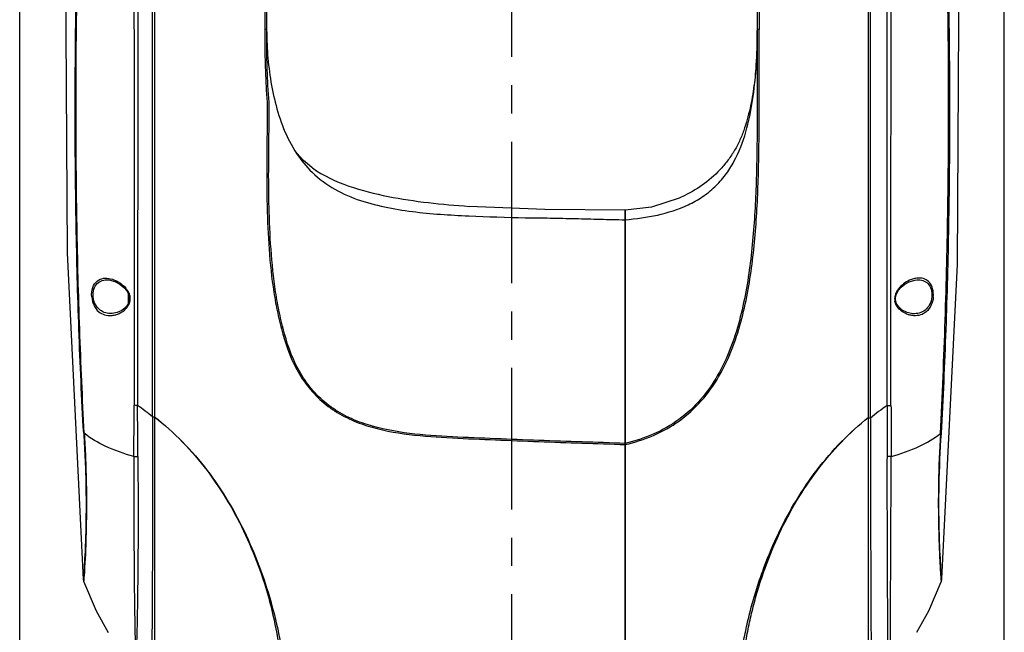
# Model space of a CAD drawing. Header units: millimetres. Extents: x 7426 to 8300, y 123 to 421.
# Tile 114 of 197: x 8056.84 to 8069.88, y 263.5 to 271.62. Entities that reach past the tile are written whole.
import ezdxf

# ---------------------------------------------------------------- set-up
doc = ezdxf.new("R2010")
doc.units = ezdxf.units.MM
doc.linetypes.add('CENTER', pattern=[0.6, 0.375, -0.075, 0.075, -0.075])
for name, color, linetype in [('中心线', 7, 'CENTER'), ('外形图', 7, 'Continuous'), ('尺寸标注', 7, 'Continuous')]:
    doc.layers.add(name, color=color, linetype=linetype)
doc.styles.add('微软雅黑', font='msyh.ttc')
doc.dimstyles.new('尺寸标注_1_20比例', dxfattribs={"dimtxt": 1.5, "dimasz": 1.25, "dimexe": 0.5, "dimexo": 0.4, "dimgap": 0.5, "dimtad": 1, "dimdec": 1, "dimlfac": 20, "dimdsep": 46, "dimtxsty": '微软雅黑', "dimcen": 0.09, "dimadec": 0, "dimazin": 0, "dimtp": 0.01, "dimtm": 0.01, "dimtfac": 1, "dimtdec": 1, "dimtofl": 0, "dimtmove": 0, "dimatfit": 3, "dimfxl": 1, "dimtolj": 1, "dimarcsym": 0})

# ---------------------------------------------------------------- blocks, each defined once
blk = doc.blocks.new('*D1254')
at = {"layer": 'Defpoints', "color": 0}
for p in [(8069.88, 291.589), (8056.835, 246.458), (8069.88, 246.459)]:
    blk.add_point(p, dxfattribs=at)
at = {"layer": '尺寸标注', "color": 0, "lineweight": -2}
for p, q in [((8056.835, 246.858), (8056.835, 292.089)), ((8069.88, 246.859), (8069.88, 292.089)), ((8058.085, 291.589), (8068.63, 291.589))]:
    blk.add_line(p, q, dxfattribs=at)
at = {"layer": '尺寸标注', "color": 0}
for points in [[(8058.085, 291.797), (8058.085, 291.381), (8056.835, 291.589)], [(8068.63, 291.381), (8068.63, 291.797), (8069.88, 291.589)]]:
    blk.add_solid(points, dxfattribs=at)
at = {"layer": '尺寸标注', "color": 0, "insert": (8063.708, 292.864), "char_height": 1.5, "attachment_point": 5, "style": '微软雅黑'}
blk.add_mtext('\\A1;\\A1;260', dxfattribs=at)

msp = doc.modelspace()

# ---------------------------------------------------------------- linework, layer by layer
at = {"layer": '中心线', "linetype": 'CENTER', "ltscale": 5}
msp.add_line((8063.3577, 226.1292), (8063.3577, 281.7494), dxfattribs=at)
at = {"layer": '外形图', "color": 7, "linetype": 'Continuous'}
for p, q in [((8058.5957, 266.3557), (8058.5961, 278.2624)), ((8058.6227, 278.2553), (8058.6227, 262.8447)), ((8066.6077, 278.344), (8066.6077, 271.4617)), ((8066.6341, 278.369), (8066.6341, 271.4928)), ((8068.0802, 262.8431), (8068.0802, 278.2703)), ((8068.1065, 266.3397), (8068.1065, 278.2378)), ((8058.5957, 268.0662), (8058.5963, 274.1037)), ((8060.0822, 274.1138), (8060.0816, 271.4965)), ((8060.1079, 271.4102), (8060.1077, 274.1185)), ((8060.0818, 272.348), (8060.0817, 271.4965)), ((8060.108, 271.4735), (8060.1078, 271.4913)), ((8060.1078, 271.4734), (8060.1078, 271.4887)), ((8060.1091, 271.4102), (8060.108, 271.4735)), ((8066.6077, 271.4777), (8066.6071, 271.3959)), ((8060.0819, 271.4434), (8060.0821, 271.4098)), ((8060.0826, 271.4434), (8060.0832, 271.4098)), ((8060.108, 271.4616), (8060.1079, 271.4612)), ((8060.1082, 271.4617), (8060.108, 271.4616)), ((8064.8577, 269.0945), (8064.8577, 269.0961)), ((8064.8577, 269.0958), (8064.8577, 242.9472)), ((8064.8577, 242.9472), (8064.8577, 269.0945)), ((8068.7224, 268.1728), (8068.7233, 268.1729)), ((8058.2527, 268.0273), (8058.2771, 267.9816)), ((8058.2727, 267.9898), (8058.2727, 267.8599)), ((8058.2771, 267.9816), (8058.2872, 267.9436)), ((8058.397, 268.0223), (8058.3972, 267.8821)), ((8068.4391, 267.9436), (8068.4519, 267.9884)), ((8058.2862, 267.8961), (8058.2677, 267.8466)), ((8058.2872, 267.9436), (8058.2862, 267.8961)), ((8068.4391, 267.9016), (8068.4391, 267.9436)), ((8068.4535, 267.8557), (8068.4391, 267.9016)), ((8068.4826, 267.8129), (8068.4535, 267.8557)), ((8058.0587, 267.7253), (8058.0584, 267.7253)), ((8068.6694, 267.724), (8068.6694, 267.724)), ((8058.5954, 266.3565), (8058.5954, 266.3545)), ((8057.6773, 264.2004), (8057.6773, 264.2004)), ((8069.0435, 264.17), (8069.0435, 264.17)), ((8069.0512, 264.2067), (8069.0512, 264.2067)), ((8068.7222, 263.4994), (8068.7222, 263.4993))]:
    msp.add_line(p, q, dxfattribs=at)
for points in [[(8057.5712, 276.4364), (8057.4367, 272.9479), (8057.4652, 268.5289), (8057.6773, 264.2005)], [(8069.0512, 264.2067), (8069.2592, 268.3811), (8069.2878, 273.2156)], [(8060.1106, 271.3381), (8060.1103, 271.3467), (8060.1099, 271.3605), (8060.1098, 271.3649)], [(8060.7136, 269.6575), (8060.7066, 269.6625), (8060.6472, 269.7091), (8060.5951, 269.7562), (8060.5499, 269.8028), (8060.5118, 269.8476), (8060.4809, 269.8887), (8060.4607, 269.9189), (8060.4585, 269.9224)], [(8065.6454, 269.289), (8065.5721, 269.2547), (8065.2045, 269.1378), (8064.8577, 269.0958)], [(8064.8577, 269.0961), (8063.7916, 269.1052), (8062.7894, 269.1468)], [(8058.0069, 268.1715), (8058.0151, 268.1708), (8058.0949, 268.1505), (8058.161, 268.1154), (8058.2145, 268.0723), (8058.2527, 268.0273)], [(8068.4519, 267.9884), (8068.4782, 268.034), (8068.5154, 268.076), (8068.5623, 268.1138), (8068.619, 268.1458), (8068.6945, 268.1697), (8068.7233, 268.1729)], [(8058.2677, 267.8466), (8058.2337, 267.8028), (8058.1867, 267.7662), (8058.1274, 267.7387), (8058.0587, 267.7253)], [(8068.6694, 267.724), (8068.5921, 267.7402), (8068.5292, 267.7723), (8068.4826, 267.8129)], [(8057.6773, 264.2004), (8057.6792, 264.1875), (8057.6824, 264.1761)], [(8057.6824, 264.176), (8057.8464, 263.7834), (8058.0067, 263.4979)], [(8068.7222, 263.4994), (8068.8808, 263.782), (8069.0435, 264.17)], [(8069.0435, 264.1699), (8069.0462, 264.1787), (8069.0506, 264.2011), (8069.0512, 264.2066)]]:
    msp.add_lwpolyline(points, dxfattribs=at)
for centre, radius, start, end in [((8079.6631, 271.5029), 19.5813, 180.01887, 180.17393), ((8057.4329, 271.4956), 9.1748, 359.37754, 359.8891), ((8064.9694, 271.4976), 4.8616, 180.42866, 180.63333), ((8064.9278, 271.497), 4.82, 180.63164, 181.43764), ((8072.4855, 271.6226), 12.3783, 180.98325, 181.19293), ((8064.7852, 271.4935), 4.6774, 181.43822, 181.90434), ((8061.9946, 270.8308), 1.7846, 210.25001, 210.74901), ((8061.9662, 270.8138), 1.7516, 210.7465, 212.07364), ((8058.0708, 264.8958), 3.0625, 94.9201, 95.27204), ((8057.9881, 267.8486), 0.331, 38.5693, 40.59608), ((8058.0683, 267.9036), 0.2336, 26.50974, 28.60444), ((8058.0731, 267.906), 0.2282, 22.736, 26.50669), ((8058.1087, 267.9163), 0.1911, 8.59033, 11.48643), ((8068.6068, 267.9207), 0.1798, 172.267, 185.45942), ((8068.9287, 267.8365), 0.5117, 167.49113, 167.77631), ((8068.9009, 267.8427), 0.4833, 167.15777, 167.49144), ((8068.5798, 264.0126), 3.9492, 84.77279, 85.04588), ((8068.5996, 267.92), 0.1726, 185.4722, 188.75282), ((8068.593, 267.919), 0.1659, 188.753, 191.6836), ((7748.3676, 264.5531), 310.0357, 0.235754, 0.361245), ((8055.8659, 262.9866), 4.3366, 50.99504, 54.28948), ((8393.0703, 265.236), 324.7444, 179.775816, 179.895368)]:
    msp.add_arc(centre, radius, start, end, dxfattribs=at)
for points, knots in [([(8068.3284, 266.5067), (8068.3281, 267.0711), (8068.3292, 268.1974), (8068.3279, 269.6036), (8068.3263, 270.7247), (8068.3269, 271.5628), (8068.3267, 272.3995), (8068.3257, 273.235), (8068.327, 274.0713), (8068.3251, 274.7707), (8068.3235, 275.3327), (8068.3229, 275.7518), (8068.3235, 276.1597), (8068.3238, 276.5484), (8068.324, 276.9107), (8068.3244, 277.2398), (8068.3255, 277.4904), (8068.3263, 277.6698), (8068.3265, 277.787), (8068.3267, 277.8918), (8068.3268, 277.9836), (8068.3268, 278.0621), (8068.3268, 278.119), (8068.3269, 278.1576), (8068.3269, 278.1812), (8068.327, 278.2012), (8068.327, 278.2176), (8068.3271, 278.2305), (8068.3269, 278.2388), (8068.3272, 278.2438), (8068.3268, 278.246), (8068.3276, 278.2479), (8068.3271, 278.2482)], [0, 0, 0, 0, 0.1442274, 0.2877717, 0.3592915, 0.4306652, 0.5019115, 0.5730696, 0.644133, 0.7155907, 0.751766, 0.7877246, 0.8226739, 0.8559907, 0.8870449, 0.915245, 0.9400737, 0.9510791, 0.961074, 0.9700125, 0.9778498, 0.9845473, 0.9900739, 0.9923886, 0.9943998, 0.9961056, 0.9975045, 0.9985948, 0.999375, 0.9996483, 0.9998435, 1, 1, 1, 1]), ([(8069.0329, 266.135), (8069.0597, 266.6359), (8069.1014, 267.6372), (8069.1364, 269.1374), (8069.1443, 270.3848), (8069.1391, 271.3793), (8069.1282, 272.1222), (8069.1099, 272.8624), (8069.0873, 273.4776), (8069.066, 273.9679), (8069.0452, 274.3345), (8069.0227, 274.7032), (8069.0029, 275.1985), (8069.0024, 275.7962), (8069.0295, 276.4441), (8069.0655, 276.9507), (8069.09, 277.2332), (8069.0985, 277.3407)], [0, 0, 0, 0, 0.1342136, 0.268098, 0.4014695, 0.46793, 0.5341873, 0.6002263, 0.6660422, 0.6988752, 0.73153, 0.7642947, 0.7977007, 0.864128, 0.9241289, 0.9711637, 1, 1, 1, 1]), ([(8057.6829, 266.1382), (8057.6566, 266.5978), (8057.6155, 267.5166), (8057.5795, 268.8935), (8057.5674, 270.2661), (8057.5736, 271.4063), (8057.5911, 272.3148), (8057.6104, 272.9928), (8057.6372, 273.6682), (8057.6659, 274.2294), (8057.6944, 274.6791), (8057.7108, 275.02), (8057.7169, 275.3625), (8057.7148, 275.8017), (8057.6955, 276.2983), (8057.6678, 276.6807), (8057.6533, 276.8529)], [0, 0, 0, 0, 0.1288119, 0.2573279, 0.3853835, 0.512891, 0.5763626, 0.6396431, 0.7026917, 0.7654855, 0.796868, 0.8287732, 0.8609861, 0.892714, 0.9516468, 1, 1, 1, 1]), ([(8057.6915, 266.138), (8057.6665, 266.5972), (8057.6267, 267.5153), (8057.5912, 268.8911), (8057.5788, 270.2628), (8057.5834, 271.4025), (8057.6006, 272.3107), (8057.6188, 272.9886), (8057.6449, 273.6639), (8057.6792, 274.339), (8057.7214, 275.0174), (8057.7246, 275.6849), (8057.7032, 276.3009), (8057.6773, 276.6875), (8057.6637, 276.8625)], [0, 0, 0, 0, 0.1285825, 0.2568858, 0.3847515, 0.5120934, 0.575491, 0.6387084, 0.7016941, 0.7644069, 0.8277125, 0.8916853, 0.9509138, 1, 1, 1, 1]), ([(8069.046, 266.1353), (8069.0727, 266.595), (8069.1135, 267.5142), (8069.1498, 268.8916), (8069.162, 270.2647), (8069.1556, 271.4053), (8069.1382, 272.314), (8069.1187, 272.9923), (8069.0917, 273.6679), (8069.0642, 274.2294), (8069.0344, 274.6791), (8069.0182, 275.0202), (8069.012, 275.3632), (8069.0143, 275.8028), (8069.0337, 276.2989), (8069.0616, 276.6808), (8069.0762, 276.8523)], [0, 0, 0, 0, 0.1288343, 0.2573742, 0.385448, 0.512962, 0.5764428, 0.639716, 0.7027745, 0.7656093, 0.796958, 0.8288572, 0.8611445, 0.8929092, 0.951831, 1, 1, 1, 1]), ([(8058.3491, 272.8164), (8058.3489, 272.5553), (8058.3486, 272.0328), (8058.3504, 271.1171), (8058.351, 270.0682), (8058.3496, 268.4882), (8058.3522, 267.3013), (8058.3507, 266.5087)], [0, 0, 0, 0, 0.1241674, 0.2485369, 0.4355006, 0.6230464, 1, 1, 1, 1]), ([(8068.379, 266.5077), (8068.3789, 267.0367), (8068.378, 269.1397), (8068.38, 271.2426), (8068.3792, 272.8164)], [0, 0, 0, 0, 0.2515774, 1, 1, 1, 1]), ([(8058.401, 272.7471), (8058.3998, 272.355), (8058.4012, 271.5699), (8058.4, 270.3905), (8058.3987, 269.2077), (8058.3968, 268.4179), (8058.397, 268.0223)], [0, 0, 0, 0, 0.2489516, 0.4985261, 0.7488413, 1, 1, 1, 1]), ([(8060.0818, 271.4928), (8060.0883, 271.4927), (8060.095, 271.4928), (8060.1077, 271.4946), (8060.1077, 271.497)], [0, 0, 0, 0, 0.7280631, 1, 1, 1, 1]), ([(8066.6077, 271.497), (8066.6078, 271.2396), (8066.608, 270.7241), (8066.6066, 269.95), (8066.587, 269.1742), (8066.5369, 268.5278), (8066.4595, 268.0137), (8066.3487, 267.5053), (8066.1665, 267.0093), (8065.8677, 266.5782), (8065.5788, 266.3087), (8065.2354, 266.1137), (8064.9849, 266.0337), (8064.8577, 266.0043)], [0, 0, 0, 0, 0.1240147, 0.2482935, 0.3728646, 0.4977516, 0.5603081, 0.6230573, 0.7484849, 0.811355, 0.87421, 0.9371069, 1, 1, 1, 1]), ([(8064.8577, 265.9883), (8064.9852, 266.0193), (8065.2375, 266.0966), (8065.5839, 266.2906), (8065.8765, 266.5584), (8066.1814, 266.9878), (8066.368, 267.4842), (8066.4819, 267.9938), (8066.5614, 268.5097), (8066.6128, 269.1591), (8066.633, 269.9384), (8066.6342, 270.7161), (8066.6345, 271.2341), (8066.6342, 271.4928)], [0, 0, 0, 0, 0.0629373, 0.1258364, 0.188732, 0.2515785, 0.3768515, 0.4395081, 0.5020918, 0.6269963, 0.7515989, 0.8759181, 1, 1, 1, 1]), ([(8066.6341, 271.4928), (8066.6279, 271.4927), (8066.6192, 271.4932), (8066.6112, 271.4947), (8066.6077, 271.4962), (8066.6077, 271.497)], [0, 0, 0, 0, 0.6838211, 0.9025439, 1, 1, 1, 1]), ([(8060.0821, 271.4098), (8060.0825, 271.3156), (8060.0839, 271.1743), (8060.0882, 270.9859), (8060.0944, 270.8445), (8060.0987, 270.7266), (8060.1052, 270.6324), (8060.1116, 270.562), (8060.1159, 270.4918), (8060.1159, 270.4214), (8060.1142, 270.3509), (8060.1133, 270.2565), (8060.113, 270.1385), (8060.1091, 269.9497), (8060.1084, 269.7135), (8060.1075, 269.4297), (8060.1138, 269.0509), (8060.134, 268.5768), (8060.1833, 268.1038), (8060.2511, 267.7289), (8060.3402, 267.3582), (8060.4778, 266.996), (8060.7034, 266.6839), (8060.9164, 266.4876), (8061.1642, 266.3382), (8061.5221, 266.1983), (8061.9955, 266.1113), (8062.5675, 266.0742), (8063.1401, 266.0507), (8063.9034, 266.0201), (8064.476, 266.0021), (8064.8577, 265.9887)], [0, 0, 0, 0, 0.0309211, 0.0464013, 0.0618791, 0.0773708, 0.0851414, 0.0928781, 0.1005578, 0.10824, 0.1159746, 0.1237326, 0.1392114, 0.1547062, 0.185729, 0.2167771, 0.2478632, 0.3101249, 0.3725324, 0.4038003, 0.4351134, 0.4977892, 0.529264, 0.5607547, 0.5922365, 0.6236925, 0.6864585, 0.7491991, 0.8119037, 0.874603, 1, 1, 1, 1]), ([(8064.8577, 266.004), (8064.4762, 266.0173), (8063.9039, 266.0352), (8063.1411, 266.0657), (8062.5692, 266.089), (8061.9987, 266.1257), (8061.5275, 266.212), (8061.1721, 266.351), (8060.927, 266.4993), (8060.7171, 266.6943), (8060.4955, 267.0045), (8060.3613, 267.3644), (8060.2741, 267.7329), (8060.2076, 268.1067), (8060.1593, 268.5785), (8060.1394, 269.0517), (8060.1333, 269.4301), (8060.1342, 269.7136), (8060.1349, 269.9498), (8060.1388, 270.1386), (8060.1392, 270.2566), (8060.14, 270.3509), (8060.1417, 270.4218), (8060.1419, 270.4929), (8060.1377, 270.564), (8060.1313, 270.6345), (8060.1247, 270.7284), (8060.1204, 270.846), (8060.1142, 270.987), (8060.1097, 271.1751), (8060.1084, 271.3162), (8060.1079, 271.4102)], [0, 0, 0, 0, 0.1257138, 0.188567, 0.2514122, 0.3142015, 0.3768332, 0.4081311, 0.4393852, 0.4706046, 0.5018101, 0.5641272, 0.5953791, 0.6266225, 0.6890426, 0.7513995, 0.7825438, 0.8136708, 0.8447712, 0.8603171, 0.8758687, 0.8836214, 0.8913912, 0.8992106, 0.9070377, 0.9148103, 0.9225421, 0.9380398, 0.9535414, 0.9690262, 1, 1, 1, 1]), ([(8060.1104, 271.3381), (8060.1184, 271.0959), (8060.1618, 270.7311), (8060.2897, 270.2607), (8060.3916, 270.0369), (8060.453, 269.9317)], [0, 0, 0, 0, 0.4980608, 0.7496281, 1, 1, 1, 1]), ([(8064.8577, 268.9685), (8065.0007, 268.9812), (8065.2852, 269.0202), (8065.6299, 269.1275), (8065.8804, 269.2662), (8066.0481, 269.3992), (8066.1895, 269.5591), (8066.3405, 269.7991), (8066.467, 270.1323), (8066.5524, 270.5487), (8066.5959, 270.9715), (8066.6056, 271.2545), (8066.6072, 271.3959)], [0, 0, 0, 0, 0.1263581, 0.2522569, 0.3150018, 0.3774799, 0.4397612, 0.5019622, 0.6262628, 0.7508373, 0.875445, 1, 1, 1, 1]), ([(8066.6071, 271.3959), (8066.6058, 271.294), (8066.5991, 271.0901), (8066.5719, 270.7854), (8066.533, 270.5331), (8066.4846, 270.3348), (8066.4418, 270.1877), (8066.3885, 270.0437), (8066.3194, 269.9063), (8066.2354, 269.7772), (8066.1066, 269.6169), (8065.9151, 269.4422), (8065.7378, 269.3348), (8065.6454, 269.2889)], [0, 0, 0, 0, 0.1245335, 0.2490234, 0.3735606, 0.4358732, 0.4982286, 0.5606196, 0.6230954, 0.6856886, 0.7483863, 0.8739712, 1, 1, 1, 1]), ([(8060.7137, 269.6577), (8060.8593, 269.5531), (8061.1907, 269.3992), (8061.7152, 269.2704), (8062.2504, 269.191), (8062.6095, 269.1593), (8062.7894, 269.1467)], [0, 0, 0, 0, 0.2491443, 0.499248, 0.7495536, 1, 1, 1, 1]), ([(8060.6806, 269.6279), (8060.7662, 269.539), (8060.9629, 269.3831), (8061.3049, 269.2299), (8061.6669, 269.1337), (8062.0369, 269.0742), (8062.4102, 269.0394), (8062.9092, 269.0126), (8063.2839, 269.0018), (8063.5337, 268.9944)], [0, 0, 0, 0, 0.1237971, 0.2483533, 0.3734012, 0.4986513, 0.623969, 0.7493081, 1, 1, 1, 1]), ([(8063.5337, 268.9944), (8063.644, 268.9944), (8063.8648, 268.9933), (8064.1958, 268.9848), (8064.5267, 268.976), (8064.7474, 268.9716), (8064.8577, 268.9685)], [0, 0, 0, 0, 0.2499937, 0.4999957, 0.7500017, 1, 1, 1, 1]), ([(8057.7894, 267.9454), (8057.7857, 267.9876), (8057.7924, 268.0666), (8057.8521, 268.1619), (8057.945, 268.2003), (8058.0074, 268.1946), (8058.0377, 268.1875)], [0, 0, 0, 0, 0.3077056, 0.5573518, 0.7741615, 1, 1, 1, 1]), ([(8057.8082, 267.947), (8057.8049, 267.9812), (8057.81, 268.0464), (8057.8559, 268.1269), (8057.9281, 268.1684), (8057.9802, 268.1729), (8058.0057, 268.1715)], [0, 0, 0, 0, 0.3002353, 0.5543995, 0.7768934, 1, 1, 1, 1]), ([(8058.0377, 268.1875), (8058.0743, 268.1789), (8058.1488, 268.1472), (8058.212, 268.096), (8058.2394, 268.064)], [0, 0, 0, 0, 0.4717024, 1, 1, 1, 1]), ([(8068.6774, 268.1855), (8068.6594, 268.1805), (8068.5832, 268.1523), (8068.5149, 268.1008), (8068.4765, 268.0515)], [0, 0, 0, 0, 0.2305125, 1, 1, 1, 1]), ([(8068.7516, 268.1962), (8068.7455, 268.1962), (8068.7204, 268.1952), (8068.6956, 268.1906), (8068.6774, 268.1855)], [0, 0, 0, 0, 0.2431479, 1, 1, 1, 1]), ([(8068.7233, 268.1729), (8068.7492, 268.1742), (8068.8019, 268.1693), (8068.8742, 268.1265), (8068.9192, 268.0457), (8068.9241, 267.9809), (8068.9208, 267.947)], [0, 0, 0, 0, 0.2258336, 0.4498623, 0.70366, 1, 1, 1, 1]), ([(8068.9396, 267.9454), (8068.9418, 267.9816), (8068.9389, 268.0499), (8068.8974, 268.1369), (8068.829, 268.1877), (8068.7768, 268.1962), (8068.7516, 268.1962)], [0, 0, 0, 0, 0.3068968, 0.5668498, 0.7867172, 1, 1, 1, 1]), ([(8057.7894, 267.9454), (8057.7937, 267.9062), (8057.8113, 267.8333), (8057.8744, 267.7479), (8057.9581, 267.7023), (8058.0181, 267.6969), (8058.047, 267.6988)], [0, 0, 0, 0, 0.2986314, 0.555344, 0.7806042, 1, 1, 1, 1]), ([(8058.0584, 267.7253), (8058.0307, 267.7239), (8057.9738, 267.7289), (8057.8932, 267.7684), (8057.8309, 267.8445), (8057.8116, 267.9112), (8057.8082, 267.947)], [0, 0, 0, 0, 0.2252638, 0.4539501, 0.708188, 1, 1, 1, 1]), ([(8058.2976, 267.9449), (8058.2962, 267.9447), (8058.2937, 267.9445), (8058.2902, 267.9437), (8058.2886, 267.944), (8058.2872, 267.9434), (8058.2872, 267.9436)], [0, 0, 0, 0, 0.4144973, 0.7335396, 0.9331868, 1, 1, 1, 1]), ([(8068.4391, 267.9436), (8068.439, 267.9434), (8068.4379, 267.9439), (8068.4365, 267.9437), (8068.4329, 267.9444), (8068.4303, 267.9447), (8068.4286, 267.9449)], [0, 0, 0, 0, 0.0459655, 0.2087241, 0.5220134, 1, 1, 1, 1]), ([(8068.9208, 267.947), (8068.9174, 267.9115), (8068.8984, 267.845), (8068.8366, 267.7682), (8068.7554, 267.7277), (8068.6976, 267.7225), (8068.6694, 267.724)], [0, 0, 0, 0, 0.2878337, 0.5418635, 0.7721457, 1, 1, 1, 1]), ([(8068.9396, 267.9454), (8068.9362, 267.9061), (8068.9173, 267.8332), (8068.8549, 267.7475), (8068.7714, 267.7015), (8068.7115, 267.6957), (8068.6827, 267.6974)], [0, 0, 0, 0, 0.2988322, 0.5558207, 0.7809621, 1, 1, 1, 1]), ([(8058.2435, 267.7904), (8058.2471, 267.7942), (8058.2612, 267.8101), (8058.2731, 267.8279), (8058.2804, 267.8422)], [0, 0, 0, 0, 0.2439192, 1, 1, 1, 1]), ([(8058.3971, 267.8824), (8058.3972, 267.768), (8058.3977, 267.3098), (8058.3974, 266.8516), (8058.3974, 266.5078)], [0, 0, 0, 0, 0.2496718, 1, 1, 1, 1]), ([(8068.6131, 267.7104), (8068.5973, 267.7153), (8068.532, 267.7412), (8068.473, 267.7905), (8068.4478, 267.8381)], [0, 0, 0, 0, 0.2352377, 1, 1, 1, 1]), ([(8058.047, 267.6988), (8058.0651, 267.7001), (8058.0894, 267.7042), (8058.1128, 267.7111), (8058.1187, 267.713)], [0, 0, 0, 0, 0.7450008, 1, 1, 1, 1]), ([(8058.1187, 267.713), (8058.1299, 267.7167), (8058.1757, 267.7345), (8058.2179, 267.7631), (8058.2435, 267.7904)], [0, 0, 0, 0, 0.2392067, 1, 1, 1, 1]), ([(8068.6827, 267.6974), (8068.6651, 267.6985), (8068.6416, 267.7022), (8068.6189, 267.7086), (8068.6131, 267.7104)], [0, 0, 0, 0, 0.745149, 1, 1, 1, 1]), ([(8058.3484, 265.8296), (8058.3488, 265.9429), (8058.3504, 266.1694), (8058.3499, 266.3959), (8058.3507, 266.5091)], [0, 0, 0, 0, 0.5001035, 1, 1, 1, 1]), ([(8058.3974, 266.5078), (8058.3933, 266.5079), (8058.3777, 266.5081), (8058.3621, 266.5086), (8058.3507, 266.5091)], [0, 0, 0, 0, 0.2644202, 1, 1, 1, 1]), ([(8068.3284, 266.5067), (8068.3328, 266.5067), (8068.3497, 266.5069), (8068.3666, 266.5073), (8068.379, 266.5079)], [0, 0, 0, 0, 0.2643527, 1, 1, 1, 1]), ([(8068.379, 266.5079), (8068.3796, 266.3949), (8068.3789, 266.1689), (8068.38, 265.9428), (8068.3802, 265.8298)], [0, 0, 0, 0, 0.4998961, 1, 1, 1, 1]), ([(8058.5954, 266.3545), (8058.5959, 266.1534), (8058.596, 265.8517), (8058.5969, 265.45), (8058.5953, 265.0563), (8058.5941, 264.6724), (8058.5926, 264.3028), (8058.5914, 264.0461), (8058.59, 263.8071), (8058.5886, 263.5881), (8058.5871, 263.3923), (8058.5858, 263.245), (8058.5848, 263.1414), (8058.5842, 263.0756), (8058.5836, 263.0186), (8058.5832, 262.9711), (8058.5828, 262.9377), (8058.5827, 262.9161), (8058.5826, 262.9038), (8058.5827, 262.8942), (8058.5825, 262.8871), (8058.5832, 262.8833), (8058.5827, 262.881), (8058.5831, 262.8806)], [0, 0, 0, 0, 0.1736785, 0.2605533, 0.3469312, 0.5136163, 0.5920656, 0.6661726, 0.7352301, 0.7985313, 0.8552342, 0.9043597, 0.9257185, 0.9447267, 0.9611928, 0.9749215, 0.9857516, 0.9900498, 0.9935893, 0.9963594, 0.9983499, 0.9995599, 1, 1, 1, 1]), ([(8058.5954, 266.3557), (8058.5988, 266.3556), (8058.605, 266.3557), (8058.6141, 266.3558), (8058.6185, 266.3568), (8058.6227, 266.3566), (8058.6227, 266.3574)], [0, 0, 0, 0, 0.372493, 0.6973668, 0.9178314, 1, 1, 1, 1]), ([(8058.6227, 266.3584), (8058.7523, 266.2536), (8059.0013, 266.0307), (8059.3281, 265.6504), (8059.6068, 265.2341), (8059.8411, 264.7915), (8060.0338, 264.3293), (8060.184, 263.8518), (8060.2983, 263.3643), (8060.3428, 263.0335), (8060.3604, 262.8677)], [0, 0, 0, 0, 0.1249743, 0.2499563, 0.3749687, 0.4999742, 0.6249744, 0.7499694, 0.8749939, 1, 1, 1, 1]), ([(8058.6227, 266.3581), (8058.7521, 266.2535), (8058.9996, 266.0299), (8059.3254, 265.6501), (8059.6024, 265.2337), (8059.8349, 264.7912), (8060.024, 264.3285), (8060.1697, 263.8503), (8060.2691, 263.3608), (8060.3116, 263.0302), (8060.3234, 262.8643)], [0, 0, 0, 0, 0.1249837, 0.2499677, 0.3749823, 0.4999912, 0.6249914, 0.7499916, 0.8749952, 1, 1, 1, 1]), ([(8066.3643, 262.9451), (8066.3673, 262.9548), (8066.3675, 262.9756), (8066.37, 263.006), (8066.3747, 263.0362), (8066.3796, 263.0766), (8066.3858, 263.1272), (8066.3975, 263.2079), (8066.4133, 263.3085), (8066.4352, 263.4288), (8066.4595, 263.5486), (8066.4953, 263.7077), (8066.5464, 263.905), (8066.6175, 264.139), (8066.7256, 264.4466), (8066.8856, 264.8219), (8067.1178, 265.2529), (8067.3923, 265.6585), (8067.7113, 266.0304), (8067.9536, 266.2497), (8068.0802, 266.3521)], [0, 0, 0, 0, 0.0078051, 0.015643, 0.0234457, 0.0312571, 0.046892, 0.06252, 0.0937779, 0.1250354, 0.1562932, 0.1875513, 0.2500645, 0.3125775, 0.3750922, 0.5000921, 0.6250912, 0.7500811, 0.8750545, 1, 1, 1, 1]), ([(8066.4006, 262.939), (8066.4002, 262.9492), (8066.4005, 262.9695), (8066.406, 263.0098), (8066.4108, 263.0604), (8066.4184, 263.1209), (8066.4289, 263.2016), (8066.4437, 263.3022), (8066.4705, 263.4626), (8066.5103, 263.662), (8066.5681, 263.8992), (8066.636, 264.1336), (8066.7404, 264.4418), (8066.8966, 264.8177), (8067.1255, 265.2495), (8067.4869, 265.7904), (8067.828, 266.147), (8068.0802, 266.3513)], [0, 0, 0, 0, 0.0077849, 0.0156039, 0.0312406, 0.0468779, 0.0625147, 0.0937879, 0.1250609, 0.1876033, 0.2501464, 0.3126901, 0.3752343, 0.500295, 0.625355, 0.750408, 1, 1, 1, 1]), ([(8068.1065, 266.3398), (8068.1032, 266.3396), (8068.0972, 266.3395), (8068.0885, 266.3394), (8068.0843, 266.3403), (8068.0802, 266.3402), (8068.0802, 266.3409)], [0, 0, 0, 0, 0.3762333, 0.7004892, 0.9189176, 1, 1, 1, 1]), ([(8068.1066, 266.3398), (8068.1068, 266.1384), (8068.1064, 265.8362), (8068.1059, 265.4337), (8068.108, 265.0393), (8068.1099, 264.5698), (8068.1119, 264.0512), (8068.1137, 263.6093), (8068.1152, 263.2645), (8068.1176, 263.0332), (8068.1185, 262.9185), (8068.1193, 262.8825)], [0, 0, 0, 0, 0.1747933, 0.2622282, 0.3492202, 0.5170618, 0.6695789, 0.7992625, 0.9004952, 0.9687117, 1, 1, 1, 1]), ([(8057.6829, 266.1382), (8057.6899, 266.018), (8057.7033, 265.7813), (8057.7162, 265.3394), (8057.7146, 264.9367), (8057.702, 264.5889), (8057.6924, 264.4048), (8057.684, 264.2827), (8057.6797, 264.2225), (8057.6778, 264.2037)], [0, 0, 0, 0, 0.1865437, 0.3673683, 0.6850472, 0.8102646, 0.9066199, 0.970684, 1, 1, 1, 1]), ([(8057.6915, 266.138), (8057.6905, 266.138), (8057.6876, 266.138), (8057.6848, 266.138), (8057.6829, 266.1382)], [0, 0, 0, 0, 0.3397604, 1, 1, 1, 1]), ([(8057.6915, 266.138), (8057.6972, 266.0327), (8057.7081, 265.8247), (8057.7224, 265.3497), (8057.7199, 264.8234), (8057.6991, 264.4008), (8057.688, 264.2451)], [0, 0, 0, 0, 0.1669362, 0.3299517, 0.7527458, 1, 1, 1, 1]), ([(8058.3484, 265.8295), (8058.2191, 265.8662), (8057.9891, 265.9469), (8057.7753, 266.0688), (8057.6915, 266.1379)], [0, 0, 0, 0, 0.5528757, 1, 1, 1, 1]), ([(8068.3803, 265.8299), (8068.5085, 265.8662), (8068.737, 265.946), (8068.9492, 266.0668), (8069.0329, 266.1351)], [0, 0, 0, 0, 0.5525892, 1, 1, 1, 1]), ([(8069.0329, 266.135), (8069.0219, 265.9139), (8069.004, 265.4966), (8069.0056, 264.9319), (8069.0208, 264.5092), (8069.0345, 264.2828), (8069.0405, 264.2032)], [0, 0, 0, 0, 0.3436281, 0.6479781, 0.8761658, 1, 1, 1, 1]), ([(8069.0498, 264.2194), (8069.0438, 264.2877), (8069.0306, 264.4994), (8069.0136, 264.9104), (8069.0131, 265.4811), (8069.0309, 265.908), (8069.046, 266.1353)], [0, 0, 0, 0, 0.1073389, 0.3317607, 0.6435597, 1, 1, 1, 1]), ([(8069.046, 266.1353), (8069.0453, 266.1352), (8069.0409, 266.135), (8069.0366, 266.135), (8069.0329, 266.135)], [0, 0, 0, 0, 0.1580158, 1, 1, 1, 1]), ([(8058.3484, 265.8296), (8058.3474, 265.5547), (8058.3471, 265.0268), (8058.351, 264.3885), (8058.3546, 263.9286), (8058.3595, 263.6419), (8058.3639, 263.4054), (8058.3651, 263.2653), (8058.3658, 263.2049)], [0, 0, 0, 0, 0.3142341, 0.6032443, 0.7296076, 0.8399066, 0.9309303, 1, 1, 1, 1]), ([(8058.3484, 265.8296), (8058.3524, 265.8295), (8058.3699, 265.829), (8058.3873, 265.8288), (8058.4007, 265.8288)], [0, 0, 0, 0, 0.2296658, 1, 1, 1, 1]), ([(8058.4007, 265.8288), (8058.4024, 265.6653), (8058.4032, 265.342), (8058.4035, 264.8681), (8058.4022, 264.4215), (8058.3962, 263.9237), (8058.3877, 263.4696), (8058.3775, 263.1512), (8058.382, 263.0441)], [0, 0, 0, 0, 0.1761018, 0.348273, 0.5104957, 0.6572481, 0.884504, 1, 1, 1, 1]), ([(8068.3264, 265.8291), (8068.3246, 265.6766), (8068.3254, 265.3744), (8068.3268, 264.7997), (8068.3282, 264.2624), (8068.3317, 263.7785), (8068.333, 263.4425), (8068.3352, 263.2215), (8068.3379, 263.0968)], [0, 0, 0, 0, 0.1674553, 0.3317044, 0.6311244, 0.7573798, 0.8630358, 1, 1, 1, 1]), ([(8068.3802, 265.8298), (8068.3761, 265.8297), (8068.3582, 265.8292), (8068.3402, 265.8291), (8068.3264, 265.8291)], [0, 0, 0, 0, 0.2294685, 1, 1, 1, 1]), ([(8068.3686, 263.0859), (8068.3702, 263.2012), (8068.3703, 263.4111), (8068.3736, 263.7364), (8068.3742, 264.079), (8068.3758, 264.4725), (8068.3791, 265.0618), (8068.3802, 265.5186), (8068.3803, 265.8298)], [0, 0, 0, 0, 0.1260395, 0.2295662, 0.3556845, 0.5005922, 0.6597827, 1, 1, 1, 1]), ([(8057.6778, 264.2037), (8057.6777, 264.2031), (8057.6777, 264.2026), (8057.6773, 264.1998), (8057.6773, 264.2004)], [0, 0, 0, 0, 0.5229491, 1, 1, 1, 1]), ([(8057.683, 264.1816), (8057.6829, 264.1808), (8057.6827, 264.1797), (8057.6827, 264.1751), (8057.6824, 264.1761)], [0, 0, 0, 0, 0.456452, 1, 1, 1, 1]), ([(8057.688, 264.2451), (8057.6874, 264.2376), (8057.6859, 264.2165), (8057.6843, 264.1953), (8057.683, 264.1816)], [0, 0, 0, 0, 0.3529942, 1, 1, 1, 1]), ([(8069.0405, 264.2032), (8069.0409, 264.1983), (8069.0416, 264.1905), (8069.0423, 264.1781), (8069.0431, 264.1751), (8069.0432, 264.1694), (8069.0435, 264.1699)], [0, 0, 0, 0, 0.4432722, 0.758032, 0.9437478, 1, 1, 1, 1]), ([(8069.0512, 264.2067), (8069.0512, 264.2066), (8069.0503, 264.2093), (8069.051, 264.2113), (8069.0501, 264.2166), (8069.0498, 264.2194)], [0, 0, 0, 0, 0.0237975, 0.3413696, 1, 1, 1, 1])]:
    msp.add_open_spline(points, degree=3, knots=knots, dxfattribs=at)
for points in [[(8060.482, 269.8837), (8060.5394, 269.7922), (8060.6057, 269.7056), (8060.6806, 269.6279)], [(8058.2469, 268.055), (8058.2568, 268.0426), (8058.2658, 268.0294), (8058.2734, 268.0155)], [(8058.2836, 267.9942), (8058.2889, 267.9814), (8058.2932, 267.968), (8058.2959, 267.9544)], [(8058.2981, 267.9028), (8058.2992, 267.9168), (8058.2988, 267.9309), (8058.2976, 267.9449)], [(8068.4403, 267.9871), (8068.436, 267.975), (8068.4326, 267.9626), (8068.4298, 267.9501)], [(8068.4482, 268.0065), (8068.4452, 268.0002), (8068.4426, 267.9937), (8068.4403, 267.9871)], [(8068.4765, 268.0515), (8068.4656, 268.0375), (8068.4557, 268.0226), (8068.4482, 268.0065)], [(8058.2804, 267.8422), (8058.2875, 267.8563), (8058.2931, 267.8715), (8058.296, 267.887)], [(8058.296, 267.887), (8058.297, 267.8922), (8058.2976, 267.8975), (8058.2981, 267.9028)], [(8068.4478, 267.8381), (8068.44, 267.853), (8068.4339, 267.869), (8068.4305, 267.8854)], [(8068.3284, 266.5067), (8068.2522, 266.4541), (8068.1776, 266.399), (8068.1065, 266.3397)]]:
    msp.add_open_spline(points, degree=3, dxfattribs=at)

# ---------------------------------------------------------------- dimensions: what is measured, and where the dimension line sits
at = {"layer": '尺寸标注'}
dim = msp.add_linear_dim(base=(8069.8803, 291.5889), p1=(8056.8352, 246.458), p2=(8069.8803, 246.4589), text='\\A1;260', dimstyle='尺寸标注_1_20比例', override={"dimtxsty": '微软雅黑'}, dxfattribs=at)
dim.commit()
dim.dimension.update_dxf_attribs({"geometry": '*D1254', "text_midpoint": (8063.7081, 291.5889), "dimtype": 160})

doc.saveas('drawing.dxf')
